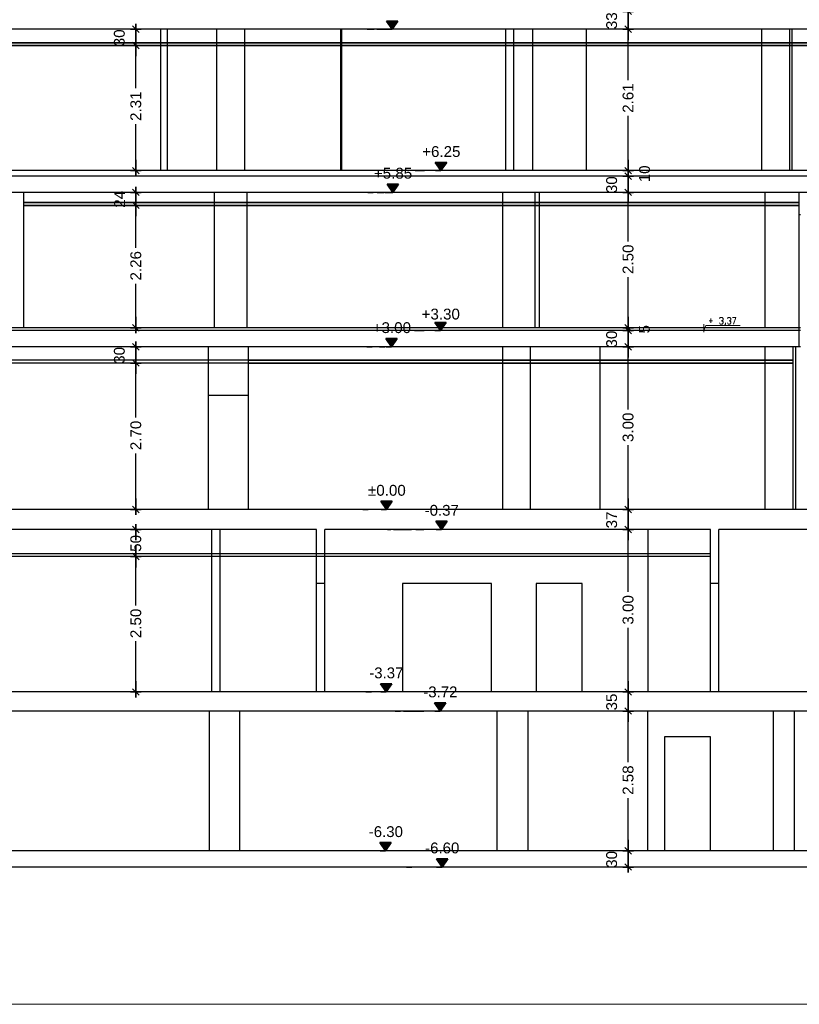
# Model space of a CAD drawing. Header units: metres. Extents: x -1 to 507, y -14 to 23.
# Tile 4 of 7: x 480 to 494, y -14 to 5. Entities that reach past the tile are written whole.
import ezdxf

# ---------------------------------------------------------------- set-up
doc = ezdxf.new("R2010")
doc.units = ezdxf.units.M
doc.header["$PDMODE"] = 65
doc.linetypes.add('CONTINUA', pattern=[0])
doc.linetypes.add('PUNKT', pattern=[6.35, 0, -6.35])
doc.layers.add('SECCIONS ACTUAL LONDRES 55', color=7, linetype='CONTINUA', lineweight=25)
doc.layers.add('SECCIONS ENDERROCAT LONDRES 55', color=7, linetype='CONTINUA', lineweight=25)
doc.styles.add('ARIAL', font='arial.ttf')
doc.dimstyles.new('DIMSTYLE_3', dxfattribs={"dimtxt": 0.2, "dimasz": 0.2, "dimexe": 0, "dimexo": 1e-06, "dimgap": 0.1, "dimtad": 0, "dimrnd": 0.01, "dimzin": 4, "dimdsep": 46, "dimtxsty": 'ARIAL', "dimblk1": 'ALL_ML_STRICH', "dimblk2": 'ALL_ML_STRICH', "dimsah": 1, "dimcen": 0, "dimse1": 1, "dimse2": 1, "dimclrd": 2, "dimclre": 2, "dimclrt": 2, "dimadec": 0, "dimazin": 0, "dimtfac": 1, "dimtdec": 0, "dimtix": 1, "dimtmove": 2, "dimatfit": 3, "dimfxl": 0, "dimtzin": 0, "dimlwd": 0, "dimlwe": 35, "dimarcsym": 0})
doc.dimstyles.new('DIMSTYLE_5', dxfattribs={"dimtxt": 0.2, "dimasz": 0.2, "dimexe": 0, "dimexo": 1e-06, "dimgap": 0.1, "dimtad": 0, "dimdec": 0, "dimlfac": 100, "dimrnd": 1, "dimzin": 4, "dimdsep": 46, "dimtxsty": 'ARIAL', "dimblk1": 'ALL_ML_STRICH', "dimblk2": 'ALL_ML_STRICH', "dimsah": 1, "dimcen": 0, "dimse1": 1, "dimse2": 1, "dimclrd": 2, "dimclre": 2, "dimclrt": 2, "dimadec": 0, "dimazin": 0, "dimtfac": 1, "dimtdec": 0, "dimtix": 1, "dimtmove": 2, "dimatfit": 3, "dimfxl": 0, "dimtzin": 0, "dimlwd": 0, "dimlwe": 35, "dimarcsym": 0})
doc.dimstyles.new('DIMSTYLE_8', dxfattribs={"dimtxt": 0.2, "dimasz": 0.2, "dimexe": 0, "dimexo": 1e-06, "dimgap": 0.1, "dimtad": 2, "dimdec": 0, "dimlfac": 100, "dimrnd": 1, "dimzin": 4, "dimdsep": 46, "dimtxsty": 'ARIAL', "dimblk1": 'ALL_ML_STRICH', "dimblk2": 'ALL_ML_STRICH', "dimsah": 1, "dimcen": 0, "dimse1": 1, "dimse2": 1, "dimclrd": 2, "dimclre": 2, "dimclrt": 2, "dimadec": 0, "dimazin": 0, "dimtfac": 1, "dimtdec": 0, "dimtix": 1, "dimtmove": 2, "dimatfit": 3, "dimfxl": 0, "dimtvp": 1.2, "dimtzin": 0, "dimlwd": 0, "dimlwe": 35, "dimarcsym": 0})
doc.dimstyles.new('DIMSTYLE_9', dxfattribs={"dimtxt": 0.2, "dimasz": 0.2, "dimexe": 0, "dimexo": 1e-06, "dimgap": 0.1, "dimtad": 0, "dimdec": 0, "dimlfac": 100, "dimrnd": 1, "dimzin": 4, "dimdsep": 46, "dimtxsty": 'ARIAL', "dimblk1": 'ALL_ML_STRICH', "dimblk2": 'ALL_ML_STRICH', "dimsah": 1, "dimcen": 0, "dimse1": 1, "dimse2": 1, "dimclrd": 2, "dimclre": 2, "dimclrt": 2, "dimadec": 0, "dimazin": 0, "dimtfac": 1, "dimtdec": 0, "dimtix": 1, "dimtmove": 2, "dimatfit": 3, "dimfxl": 0, "dimtvp": 1.2, "dimtzin": 0, "dimlwd": 0, "dimlwe": 35, "dimarcsym": 0})

# ---------------------------------------------------------------- blocks, each defined once
blk = doc.blocks.new('ALL_ML_STRICH')
at = {"color": 0, "linetype": 'ByBlock', "lineweight": -2}
for p, q in [((-1, 0), (0.5, 0)), ((-0.3, -0.3), (0.3, 0.3)), ((0, -0.5), (0, 0.5))]:
    blk.add_line(p, q, dxfattribs=at)
blk = doc.blocks.new('*D35')
at = {"layer": 'DEFPOINTS', "color": 2, "linetype": 'CONTINUA', "lineweight": 35, "transparency": 33554687}
for p in [(482.128, 4.05), (482.192, 1.74), (482.549, 1.74)]:
    blk.add_point(p, dxfattribs=at)
at = {"layer": 'SECCIONS ACTUAL LONDRES 55', "color": 2, "linetype": 'CONTINUA', "lineweight": -2, "transparency": 33554687}
for p, q in [((482.192, 3.259), (482.192, 4.05)), ((482.192, 1.74), (482.192, 2.599))]:
    blk.add_line(p, q, dxfattribs=at)
at = {"layer": 'SECCIONS ACTUAL LONDRES 55', "color": 2, "linetype": 'CONTINUA', "lineweight": 35, "transparency": 33554687, "xscale": 0.2, "yscale": 0.2, "zscale": 0.2}
for p, rotation in [((482.192, 4.05), 90), ((482.192, 1.74), 270)]:
    blk.add_blockref('ALL_ML_STRICH', p, dxfattribs=dict(at, rotation=rotation))
at = {"layer": 'SECCIONS ACTUAL LONDRES 55', "color": 2, "linetype": 'CONTINUA', "lineweight": 35, "transparency": 33554687, "insert": (482.192, 2.929), "char_height": 0.2, "width": 0.8, "attachment_point": 5, "rotation": 90, "style": 'ARIAL'}
blk.add_mtext('\\A1;{2.31}', dxfattribs=at)
blk = doc.blocks.new('*D36')
at = {"layer": 'DEFPOINTS', "color": 2, "linetype": 'CONTINUA', "lineweight": 35, "transparency": 33554687}
for p in [(482.04, 4.35), (482.128, 4.05), (482.192, 4.05)]:
    blk.add_point(p, dxfattribs=at)
at = {"layer": 'SECCIONS ACTUAL LONDRES 55', "color": 2, "linetype": 'CONTINUA', "lineweight": -2, "transparency": 33554687}
blk.add_line((482.192, 4.05), (482.192, 4.35), dxfattribs=at)
at = {"layer": 'SECCIONS ACTUAL LONDRES 55', "color": 2, "linetype": 'CONTINUA', "lineweight": 35, "transparency": 33554687, "xscale": 0.2, "yscale": 0.2, "zscale": 0.2}
for p, rotation in [((482.192, 4.35), 90), ((482.192, 4.05), 270)]:
    blk.add_blockref('ALL_ML_STRICH', p, dxfattribs=dict(at, rotation=rotation))
at = {"layer": 'SECCIONS ACTUAL LONDRES 55', "color": 2, "linetype": 'CONTINUA', "lineweight": 35, "transparency": 33554687, "insert": (481.888, 4.191), "char_height": 0.2, "width": 0.4, "attachment_point": 5, "rotation": 90, "style": 'ARIAL'}
blk.add_mtext('\\A1;{30}', dxfattribs=at)
blk = doc.blocks.new('*D37')
at = {"layer": 'DEFPOINTS', "color": 2, "linetype": 'CONTINUA', "lineweight": 35, "transparency": 33554687}
for p in [(482.141, -1.809), (482.192, -4.51), (482.549, -4.51)]:
    blk.add_point(p, dxfattribs=at)
at = {"layer": 'SECCIONS ACTUAL LONDRES 55', "color": 2, "linetype": 'CONTINUA', "lineweight": -2, "transparency": 33554687}
for p, q in [((482.192, -2.815), (482.192, -1.809)), ((482.192, -4.51), (482.192, -3.475))]:
    blk.add_line(p, q, dxfattribs=at)
at = {"layer": 'SECCIONS ACTUAL LONDRES 55', "color": 2, "linetype": 'CONTINUA', "lineweight": 35, "transparency": 33554687, "xscale": 0.2, "yscale": 0.2, "zscale": 0.2}
for p, rotation in [((482.192, -1.809), 90), ((482.192, -4.51), 270)]:
    blk.add_blockref('ALL_ML_STRICH', p, dxfattribs=dict(at, rotation=rotation))
at = {"layer": 'SECCIONS ACTUAL LONDRES 55', "color": 2, "linetype": 'CONTINUA', "lineweight": 35, "transparency": 33554687, "insert": (482.192, -3.145), "char_height": 0.2, "width": 0.8, "attachment_point": 5, "rotation": 90, "style": 'ARIAL'}
blk.add_mtext('\\A1;{2.70}', dxfattribs=at)
blk = doc.blocks.new('*D38')
at = {"layer": 'DEFPOINTS', "color": 2, "linetype": 'CONTINUA', "lineweight": 35, "transparency": 33554687}
for p in [(481.883, -1.509), (482.141, -1.809), (482.192, -1.809)]:
    blk.add_point(p, dxfattribs=at)
at = {"layer": 'SECCIONS ACTUAL LONDRES 55', "color": 2, "linetype": 'CONTINUA', "lineweight": -2, "transparency": 33554687}
blk.add_line((482.192, -1.809), (482.192, -1.509), dxfattribs=at)
at = {"layer": 'SECCIONS ACTUAL LONDRES 55', "color": 2, "linetype": 'CONTINUA', "lineweight": 35, "transparency": 33554687, "xscale": 0.2, "yscale": 0.2, "zscale": 0.2}
for p, rotation in [((482.192, -1.509), 90), ((482.192, -1.809), 270)]:
    blk.add_blockref('ALL_ML_STRICH', p, dxfattribs=dict(at, rotation=rotation))
at = {"layer": 'SECCIONS ACTUAL LONDRES 55', "color": 2, "linetype": 'CONTINUA', "lineweight": 35, "transparency": 33554687, "insert": (481.888, -1.668), "char_height": 0.2, "width": 0.4, "attachment_point": 5, "rotation": 90, "style": 'ARIAL'}
blk.add_mtext('\\A1;{30}', dxfattribs=at)
blk = doc.blocks.new('*D39')
at = {"layer": 'DEFPOINTS', "color": 2, "linetype": 'CONTINUA', "lineweight": 35, "transparency": 33554687}
for p in [(482.221, 1.1), (482.192, -1.159), (482.549, -1.159)]:
    blk.add_point(p, dxfattribs=at)
at = {"layer": 'SECCIONS ACTUAL LONDRES 55', "color": 2, "linetype": 'CONTINUA', "lineweight": -2, "transparency": 33554687}
for p, q in [((482.192, 0.315), (482.192, 1.1)), ((482.192, -1.159), (482.192, -0.345))]:
    blk.add_line(p, q, dxfattribs=at)
at = {"layer": 'SECCIONS ACTUAL LONDRES 55', "color": 2, "linetype": 'CONTINUA', "lineweight": 35, "transparency": 33554687, "xscale": 0.2, "yscale": 0.2, "zscale": 0.2}
for p, rotation in [((482.192, 1.1), 90), ((482.192, -1.159), 270)]:
    blk.add_blockref('ALL_ML_STRICH', p, dxfattribs=dict(at, rotation=rotation))
at = {"layer": 'SECCIONS ACTUAL LONDRES 55', "color": 2, "linetype": 'CONTINUA', "lineweight": 35, "transparency": 33554687, "insert": (482.192, -0.015), "char_height": 0.2, "width": 0.8, "attachment_point": 5, "rotation": 90, "style": 'ARIAL'}
blk.add_mtext('\\A1;{2.26}', dxfattribs=at)
blk = doc.blocks.new('*D40')
at = {"layer": 'DEFPOINTS', "color": 2, "linetype": 'CONTINUA', "lineweight": 35, "transparency": 33554687}
for p in [(482.21, 1.34), (482.192, 1.1), (482.221, 1.1)]:
    blk.add_point(p, dxfattribs=at)
at = {"layer": 'SECCIONS ACTUAL LONDRES 55', "color": 2, "linetype": 'CONTINUA', "lineweight": -2, "transparency": 33554687}
blk.add_line((482.192, 1.1), (482.192, 1.34), dxfattribs=at)
at = {"layer": 'SECCIONS ACTUAL LONDRES 55', "color": 2, "linetype": 'CONTINUA', "lineweight": 35, "transparency": 33554687, "xscale": 0.2, "yscale": 0.2, "zscale": 0.2}
for p, rotation in [((482.192, 1.34), 90), ((482.192, 1.1), 270)]:
    blk.add_blockref('ALL_ML_STRICH', p, dxfattribs=dict(at, rotation=rotation))
at = {"layer": 'SECCIONS ACTUAL LONDRES 55', "color": 2, "linetype": 'CONTINUA', "lineweight": 35, "transparency": 33554687, "insert": (481.892, 1.212), "char_height": 0.2, "width": 0.4, "attachment_point": 5, "rotation": 90, "style": 'ARIAL'}
blk.add_mtext('\\A1;{24}', dxfattribs=at)
blk = doc.blocks.new('*D58')
at = {"layer": 'DEFPOINTS', "color": 2, "linetype": 'CONTINUA', "lineweight": 35, "transparency": 33554687}
for p in [(491.313, -10.807), (491.276, -11.108), (491.299, -11.108)]:
    blk.add_point(p, dxfattribs=at)
at = {"layer": 'SECCIONS ACTUAL LONDRES 55', "color": 2, "linetype": 'CONTINUA', "lineweight": -2, "transparency": 33554687}
blk.add_line((491.276, -11.108), (491.276, -10.807), dxfattribs=at)
at = {"layer": 'SECCIONS ACTUAL LONDRES 55', "color": 2, "linetype": 'CONTINUA', "lineweight": 35, "transparency": 33554687, "xscale": 0.2, "yscale": 0.2, "zscale": 0.2}
for p, rotation in [((491.276, -10.807), 90), ((491.276, -11.108), 270)]:
    blk.add_blockref('ALL_ML_STRICH', p, dxfattribs=dict(at, rotation=rotation))
at = {"layer": 'SECCIONS ACTUAL LONDRES 55', "color": 2, "linetype": 'CONTINUA', "lineweight": 35, "transparency": 33554687, "insert": (490.973, -10.966), "char_height": 0.2, "width": 0.4, "attachment_point": 5, "rotation": 90, "style": 'ARIAL'}
blk.add_mtext('\\A1;{30}', dxfattribs=at)
blk = doc.blocks.new('*D59')
at = {"layer": 'DEFPOINTS', "color": 2, "linetype": 'CONTINUA', "lineweight": 35, "transparency": 33554687}
for p in [(491.371, -8.229), (491.276, -10.807), (491.313, -10.807)]:
    blk.add_point(p, dxfattribs=at)
at = {"layer": 'SECCIONS ACTUAL LONDRES 55', "color": 2, "linetype": 'CONTINUA', "lineweight": -2, "transparency": 33554687}
for p, q in [((491.276, -9.174), (491.276, -8.229)), ((491.276, -10.807), (491.276, -9.834))]:
    blk.add_line(p, q, dxfattribs=at)
at = {"layer": 'SECCIONS ACTUAL LONDRES 55', "color": 2, "linetype": 'CONTINUA', "lineweight": 35, "transparency": 33554687, "xscale": 0.2, "yscale": 0.2, "zscale": 0.2}
for p, rotation in [((491.276, -8.229), 90), ((491.276, -10.807), 270)]:
    blk.add_blockref('ALL_ML_STRICH', p, dxfattribs=dict(at, rotation=rotation))
at = {"layer": 'SECCIONS ACTUAL LONDRES 55', "color": 2, "linetype": 'CONTINUA', "lineweight": 35, "transparency": 33554687, "insert": (491.276, -9.504), "char_height": 0.2, "width": 0.8, "attachment_point": 5, "rotation": 90, "style": 'ARIAL'}
blk.add_mtext('\\A1;{2.58}', dxfattribs=at)
blk = doc.blocks.new('*D60')
at = {"layer": 'DEFPOINTS', "color": 2, "linetype": 'CONTINUA', "lineweight": 35, "transparency": 33554687}
for p in [(491.342, -7.878), (491.276, -8.229), (491.371, -8.229)]:
    blk.add_point(p, dxfattribs=at)
at = {"layer": 'SECCIONS ACTUAL LONDRES 55', "color": 2, "linetype": 'CONTINUA', "lineweight": -2, "transparency": 33554687}
blk.add_line((491.276, -8.229), (491.276, -7.878), dxfattribs=at)
at = {"layer": 'SECCIONS ACTUAL LONDRES 55', "color": 2, "linetype": 'CONTINUA', "lineweight": 35, "transparency": 33554687, "xscale": 0.2, "yscale": 0.2, "zscale": 0.2}
for p, rotation in [((491.276, -7.878), 90), ((491.276, -8.229), 270)]:
    blk.add_blockref('ALL_ML_STRICH', p, dxfattribs=dict(at, rotation=rotation))
at = {"layer": 'SECCIONS ACTUAL LONDRES 55', "color": 2, "linetype": 'CONTINUA', "lineweight": 35, "transparency": 33554687, "insert": (490.973, -8.063), "char_height": 0.2, "width": 0.4, "attachment_point": 5, "rotation": 90, "style": 'ARIAL'}
blk.add_mtext('\\A1;{35}', dxfattribs=at)
blk = doc.blocks.new('*D61')
at = {"layer": 'DEFPOINTS', "color": 2, "linetype": 'CONTINUA', "lineweight": 35, "transparency": 33554687}
for p in [(491.084, -4.879), (491.276, -7.878), (491.342, -7.878)]:
    blk.add_point(p, dxfattribs=at)
at = {"layer": 'SECCIONS ACTUAL LONDRES 55', "color": 2, "linetype": 'CONTINUA', "lineweight": -2, "transparency": 33554687}
for p, q in [((491.276, -6.033), (491.276, -4.879)), ((491.276, -7.878), (491.276, -6.693))]:
    blk.add_line(p, q, dxfattribs=at)
at = {"layer": 'SECCIONS ACTUAL LONDRES 55', "color": 2, "linetype": 'CONTINUA', "lineweight": 35, "transparency": 33554687, "xscale": 0.2, "yscale": 0.2, "zscale": 0.2}
for p, rotation in [((491.276, -4.879), 90), ((491.276, -7.878), 270)]:
    blk.add_blockref('ALL_ML_STRICH', p, dxfattribs=dict(at, rotation=rotation))
at = {"layer": 'SECCIONS ACTUAL LONDRES 55', "color": 2, "linetype": 'CONTINUA', "lineweight": 35, "transparency": 33554687, "insert": (491.276, -6.363), "char_height": 0.2, "width": 0.8, "attachment_point": 5, "rotation": 90, "style": 'ARIAL'}
blk.add_mtext('\\A1;{3.00}', dxfattribs=at)
blk = doc.blocks.new('*D62')
at = {"layer": 'DEFPOINTS', "color": 2, "linetype": 'CONTINUA', "lineweight": 35, "transparency": 33554687}
for p in [(491.477, -4.51), (491.084, -4.879), (491.276, -4.879)]:
    blk.add_point(p, dxfattribs=at)
at = {"layer": 'SECCIONS ACTUAL LONDRES 55', "color": 2, "linetype": 'CONTINUA', "lineweight": -2, "transparency": 33554687}
blk.add_line((491.276, -4.879), (491.276, -4.51), dxfattribs=at)
at = {"layer": 'SECCIONS ACTUAL LONDRES 55', "color": 2, "linetype": 'CONTINUA', "lineweight": 35, "transparency": 33554687, "xscale": 0.2, "yscale": 0.2, "zscale": 0.2}
for p, rotation in [((491.276, -4.51), 90), ((491.276, -4.879), 270)]:
    blk.add_blockref('ALL_ML_STRICH', p, dxfattribs=dict(at, rotation=rotation))
at = {"layer": 'SECCIONS ACTUAL LONDRES 55', "color": 2, "linetype": 'CONTINUA', "lineweight": 35, "transparency": 33554687, "insert": (490.973, -4.704), "char_height": 0.2, "width": 0.4, "attachment_point": 5, "rotation": 90, "style": 'ARIAL'}
blk.add_mtext('\\A1;{37}', dxfattribs=at)
blk = doc.blocks.new('*D63')
at = {"layer": 'DEFPOINTS', "color": 2, "linetype": 'CONTINUA', "lineweight": 35, "transparency": 33554687}
for p in [(491.268, -1.509), (491.276, -4.51), (491.477, -4.51)]:
    blk.add_point(p, dxfattribs=at)
at = {"layer": 'SECCIONS ACTUAL LONDRES 55', "color": 2, "linetype": 'CONTINUA', "lineweight": -2, "transparency": 33554687}
for p, q in [((491.276, -2.665), (491.276, -1.509)), ((491.276, -4.51), (491.276, -3.325))]:
    blk.add_line(p, q, dxfattribs=at)
at = {"layer": 'SECCIONS ACTUAL LONDRES 55', "color": 2, "linetype": 'CONTINUA', "lineweight": 35, "transparency": 33554687, "xscale": 0.2, "yscale": 0.2, "zscale": 0.2}
for p, rotation in [((491.276, -1.509), 90), ((491.276, -4.51), 270)]:
    blk.add_blockref('ALL_ML_STRICH', p, dxfattribs=dict(at, rotation=rotation))
at = {"layer": 'SECCIONS ACTUAL LONDRES 55', "color": 2, "linetype": 'CONTINUA', "lineweight": 35, "transparency": 33554687, "insert": (491.276, -2.995), "char_height": 0.2, "width": 0.8, "attachment_point": 5, "rotation": 90, "style": 'ARIAL'}
blk.add_mtext('\\A1;{3.00}', dxfattribs=at)
blk = doc.blocks.new('*D64')
at = {"layer": 'DEFPOINTS', "color": 2, "linetype": 'CONTINUA', "lineweight": 35, "transparency": 33554687}
for p in [(491.298, -1.209), (491.268, -1.509), (491.276, -1.509)]:
    blk.add_point(p, dxfattribs=at)
at = {"layer": 'SECCIONS ACTUAL LONDRES 55', "color": 2, "linetype": 'CONTINUA', "lineweight": -2, "transparency": 33554687}
blk.add_line((491.276, -1.509), (491.276, -1.209), dxfattribs=at)
at = {"layer": 'SECCIONS ACTUAL LONDRES 55', "color": 2, "linetype": 'CONTINUA', "lineweight": 35, "transparency": 33554687, "xscale": 0.2, "yscale": 0.2, "zscale": 0.2}
for p, rotation in [((491.276, -1.209), 90), ((491.276, -1.509), 270)]:
    blk.add_blockref('ALL_ML_STRICH', p, dxfattribs=dict(at, rotation=rotation))
at = {"layer": 'SECCIONS ACTUAL LONDRES 55', "color": 2, "linetype": 'CONTINUA', "lineweight": 35, "transparency": 33554687, "insert": (490.973, -1.368), "char_height": 0.2, "width": 0.4, "attachment_point": 5, "rotation": 90, "style": 'ARIAL'}
blk.add_mtext('\\A1;{30}', dxfattribs=at)
blk = doc.blocks.new('*D65')
at = {"layer": 'DEFPOINTS', "color": 2, "linetype": 'CONTINUA', "lineweight": 35, "transparency": 33554687}
for p in [(491.276, -1.209), (491.298, -1.209), (491.694, -1.159)]:
    blk.add_point(p, dxfattribs=at)
at = {"layer": 'SECCIONS ACTUAL LONDRES 55', "color": 2, "linetype": 'CONTINUA', "lineweight": -2, "transparency": 33554687}
blk.add_line((491.276, -1.209), (491.276, -1.159), dxfattribs=at)
at = {"layer": 'SECCIONS ACTUAL LONDRES 55', "color": 2, "linetype": 'CONTINUA', "lineweight": 35, "transparency": 33554687, "xscale": 0.2, "yscale": 0.2, "zscale": 0.2}
for p, rotation in [((491.276, -1.209), 270), ((491.276, -1.159), 90)]:
    blk.add_blockref('ALL_ML_STRICH', p, dxfattribs=dict(at, rotation=rotation))
at = {"layer": 'SECCIONS ACTUAL LONDRES 55', "color": 2, "linetype": 'CONTINUA', "lineweight": 35, "transparency": 33554687, "insert": (491.577, -1.186), "char_height": 0.2, "width": 0.2, "attachment_point": 5, "rotation": 90, "style": 'ARIAL'}
blk.add_mtext('\\A1;{5}', dxfattribs=at)
blk = doc.blocks.new('*D66')
at = {"layer": 'DEFPOINTS', "color": 2, "linetype": 'CONTINUA', "lineweight": 35, "transparency": 33554687}
for p in [(491.488, 1.34), (491.276, -1.159), (491.694, -1.159)]:
    blk.add_point(p, dxfattribs=at)
at = {"layer": 'SECCIONS ACTUAL LONDRES 55', "color": 2, "linetype": 'CONTINUA', "lineweight": -2, "transparency": 33554687}
for p, q in [((491.276, 0.435), (491.276, 1.34)), ((491.276, -1.159), (491.276, -0.225))]:
    blk.add_line(p, q, dxfattribs=at)
at = {"layer": 'SECCIONS ACTUAL LONDRES 55', "color": 2, "linetype": 'CONTINUA', "lineweight": 35, "transparency": 33554687, "xscale": 0.2, "yscale": 0.2, "zscale": 0.2}
for p, rotation in [((491.276, 1.34), 90), ((491.276, -1.159), 270)]:
    blk.add_blockref('ALL_ML_STRICH', p, dxfattribs=dict(at, rotation=rotation))
at = {"layer": 'SECCIONS ACTUAL LONDRES 55', "color": 2, "linetype": 'CONTINUA', "lineweight": 35, "transparency": 33554687, "insert": (491.276, 0.105), "char_height": 0.2, "width": 0.8, "attachment_point": 5, "rotation": 90, "style": 'ARIAL'}
blk.add_mtext('\\A1;{2.50}', dxfattribs=at)
blk = doc.blocks.new('*D67')
at = {"layer": 'DEFPOINTS', "color": 2, "linetype": 'CONTINUA', "lineweight": 35, "transparency": 33554687}
for p in [(491.297, 1.64), (491.276, 1.34), (491.488, 1.34)]:
    blk.add_point(p, dxfattribs=at)
at = {"layer": 'SECCIONS ACTUAL LONDRES 55', "color": 2, "linetype": 'CONTINUA', "lineweight": -2, "transparency": 33554687}
blk.add_line((491.276, 1.34), (491.276, 1.64), dxfattribs=at)
at = {"layer": 'SECCIONS ACTUAL LONDRES 55', "color": 2, "linetype": 'CONTINUA', "lineweight": 35, "transparency": 33554687, "xscale": 0.2, "yscale": 0.2, "zscale": 0.2}
for p, rotation in [((491.276, 1.64), 90), ((491.276, 1.34), 270)]:
    blk.add_blockref('ALL_ML_STRICH', p, dxfattribs=dict(at, rotation=rotation))
at = {"layer": 'SECCIONS ACTUAL LONDRES 55', "color": 2, "linetype": 'CONTINUA', "lineweight": 35, "transparency": 33554687, "insert": (490.973, 1.481), "char_height": 0.2, "width": 0.4, "attachment_point": 5, "rotation": 90, "style": 'ARIAL'}
blk.add_mtext('\\A1;{30}', dxfattribs=at)
blk = doc.blocks.new('*D68')
at = {"layer": 'DEFPOINTS', "color": 2, "linetype": 'CONTINUA', "lineweight": 35, "transparency": 33554687}
for p in [(491.276, 1.64), (491.297, 1.64), (491.547, 1.74)]:
    blk.add_point(p, dxfattribs=at)
at = {"layer": 'SECCIONS ACTUAL LONDRES 55', "color": 2, "linetype": 'CONTINUA', "lineweight": -2, "transparency": 33554687}
blk.add_line((491.276, 1.64), (491.276, 1.74), dxfattribs=at)
at = {"layer": 'SECCIONS ACTUAL LONDRES 55', "color": 2, "linetype": 'CONTINUA', "lineweight": 35, "transparency": 33554687, "xscale": 0.2, "yscale": 0.2, "zscale": 0.2}
for p, rotation in [((491.276, 1.64), 270), ((491.276, 1.74), 90)]:
    blk.add_blockref('ALL_ML_STRICH', p, dxfattribs=dict(at, rotation=rotation))
at = {"layer": 'SECCIONS ACTUAL LONDRES 55', "color": 2, "linetype": 'CONTINUA', "lineweight": 35, "transparency": 33554687, "insert": (491.581, 1.681), "char_height": 0.2, "width": 0.4, "attachment_point": 5, "rotation": 90, "style": 'ARIAL'}
blk.add_mtext('\\A1;{10}', dxfattribs=at)
blk = doc.blocks.new('*D69')
at = {"layer": 'DEFPOINTS', "color": 2, "linetype": 'CONTINUA', "lineweight": 35, "transparency": 33554687}
for p in [(491.919, 4.35), (491.276, 1.74), (491.547, 1.74)]:
    blk.add_point(p, dxfattribs=at)
at = {"layer": 'SECCIONS ACTUAL LONDRES 55', "color": 2, "linetype": 'CONTINUA', "lineweight": -2, "transparency": 33554687}
for p, q in [((491.276, 3.409), (491.276, 4.35)), ((491.276, 1.74), (491.276, 2.749))]:
    blk.add_line(p, q, dxfattribs=at)
at = {"layer": 'SECCIONS ACTUAL LONDRES 55', "color": 2, "linetype": 'CONTINUA', "lineweight": 35, "transparency": 33554687, "xscale": 0.2, "yscale": 0.2, "zscale": 0.2}
for p, rotation in [((491.276, 4.35), 90), ((491.276, 1.74), 270)]:
    blk.add_blockref('ALL_ML_STRICH', p, dxfattribs=dict(at, rotation=rotation))
at = {"layer": 'SECCIONS ACTUAL LONDRES 55', "color": 2, "linetype": 'CONTINUA', "lineweight": 35, "transparency": 33554687, "insert": (491.276, 3.079), "char_height": 0.2, "width": 0.8, "attachment_point": 5, "rotation": 90, "style": 'ARIAL'}
blk.add_mtext('\\A1;{2.61}', dxfattribs=at)
blk = doc.blocks.new('*D70')
at = {"layer": 'DEFPOINTS', "color": 2, "linetype": 'CONTINUA', "lineweight": 35, "transparency": 33554687}
for p in [(491.273, 4.679), (491.276, 4.35), (491.919, 4.35)]:
    blk.add_point(p, dxfattribs=at)
at = {"layer": 'SECCIONS ACTUAL LONDRES 55', "color": 2, "linetype": 'CONTINUA', "lineweight": -2, "transparency": 33554687}
blk.add_line((491.276, 4.35), (491.276, 4.679), dxfattribs=at)
at = {"layer": 'SECCIONS ACTUAL LONDRES 55', "color": 2, "linetype": 'CONTINUA', "lineweight": 35, "transparency": 33554687, "xscale": 0.2, "yscale": 0.2, "zscale": 0.2}
for p, rotation in [((491.276, 4.679), 90), ((491.276, 4.35), 270)]:
    blk.add_blockref('ALL_ML_STRICH', p, dxfattribs=dict(at, rotation=rotation))
at = {"layer": 'SECCIONS ACTUAL LONDRES 55', "color": 2, "linetype": 'CONTINUA', "lineweight": 35, "transparency": 33554687, "insert": (490.973, 4.506), "char_height": 0.2, "width": 0.4, "attachment_point": 5, "rotation": 90, "style": 'ARIAL'}
blk.add_mtext('\\A1;{33}', dxfattribs=at)
blk = doc.blocks.new('COMPLEX_ELEVATIONDIM_0')
at = {"layer": 'SECCIONS ACTUAL LONDRES 55', "linetype": 'CONTINUA', "lineweight": 35, "transparency": 33554687}
for points in [[(487.026, 4.5), (486.816, 4.5), (486.921, 4.35)], [(487.928, 1.89), (487.718, 1.89), (487.823, 1.74)], [(487.038, 1.49), (486.828, 1.49), (486.933, 1.34)], [(487.917, -1.059), (487.707, -1.059), (487.812, -1.209)], [(487.015, -1.359), (486.805, -1.359), (486.91, -1.509)], [(486.923, -4.36), (486.713, -4.36), (486.818, -4.51)], [(487.939, -4.729), (487.729, -4.729), (487.834, -4.879)], [(486.916, -7.728), (486.706, -7.728), (486.811, -7.878)], [(487.912, -8.079), (487.702, -8.079), (487.807, -8.229)], [(486.906, -10.657), (486.696, -10.657), (486.801, -10.807)], [(487.948, -10.958), (487.738, -10.958), (487.843, -11.108)]]:
    blk.add_hatch(color=2, dxfattribs=at).paths.add_polyline_path(points)
at = {"layer": 'SECCIONS ACTUAL LONDRES 55', "color": 2, "linetype": 'CONTINUA', "lineweight": 35, "transparency": 33554687}
for p, q in [((487.026, 4.5), (486.816, 4.5)), ((486.816, 4.5), (486.921, 4.35)), ((486.921, 4.35), (487.026, 4.5)), ((486.921, 4.35), (486.921, 4.35)), ((486.921, 4.35), (486.921, 4.35)), ((486.921, 4.35), (486.921, 4.35)), ((486.921, 4.35), (486.921, 4.35)), ((487.928, 1.89), (487.718, 1.89)), ((487.718, 1.89), (487.823, 1.74)), ((487.823, 1.74), (487.928, 1.89)), ((487.823, 1.74), (487.823, 1.74)), ((487.823, 1.74), (487.823, 1.74)), ((487.823, 1.74), (487.823, 1.74)), ((487.823, 1.74), (487.823, 1.74)), ((487.038, 1.49), (486.828, 1.49)), ((486.828, 1.49), (486.933, 1.34)), ((486.933, 1.34), (487.038, 1.49)), ((486.933, 1.34), (486.933, 1.34)), ((486.933, 1.34), (486.933, 1.34)), ((486.933, 1.34), (486.933, 1.34)), ((486.933, 1.34), (486.933, 1.34)), ((487.917, -1.059), (487.707, -1.059)), ((487.707, -1.059), (487.812, -1.209)), ((487.812, -1.209), (487.917, -1.059)), ((487.812, -1.209), (487.812, -1.209)), ((487.812, -1.209), (487.812, -1.209)), ((487.812, -1.209), (487.812, -1.209)), ((487.812, -1.209), (487.812, -1.209)), ((487.015, -1.359), (486.805, -1.359)), ((486.805, -1.359), (486.91, -1.509)), ((486.91, -1.509), (487.015, -1.359)), ((486.91, -1.509), (486.91, -1.509)), ((486.91, -1.509), (486.91, -1.509)), ((486.91, -1.509), (486.91, -1.509)), ((486.91, -1.509), (486.91, -1.509)), ((486.923, -4.36), (486.713, -4.36)), ((486.713, -4.36), (486.818, -4.51)), ((486.818, -4.51), (486.923, -4.36)), ((486.818, -4.51), (486.818, -4.51)), ((486.818, -4.51), (486.818, -4.51)), ((486.818, -4.51), (486.818, -4.51)), ((486.818, -4.51), (486.818, -4.51)), ((487.939, -4.729), (487.729, -4.729)), ((487.729, -4.729), (487.834, -4.879)), ((487.834, -4.879), (487.939, -4.729)), ((487.834, -4.879), (487.834, -4.879)), ((487.834, -4.879), (487.834, -4.879)), ((487.834, -4.879), (487.834, -4.879)), ((487.834, -4.879), (487.834, -4.879)), ((486.916, -7.728), (486.706, -7.728)), ((486.706, -7.728), (486.811, -7.878)), ((486.811, -7.878), (486.916, -7.728)), ((486.811, -7.878), (486.811, -7.878)), ((486.811, -7.878), (486.811, -7.878)), ((486.811, -7.878), (486.811, -7.878)), ((486.811, -7.878), (486.811, -7.878)), ((487.912, -8.079), (487.702, -8.079)), ((487.702, -8.079), (487.807, -8.229)), ((487.807, -8.229), (487.912, -8.079)), ((487.807, -8.229), (487.807, -8.229)), ((487.807, -8.229), (487.807, -8.229)), ((487.807, -8.229), (487.807, -8.229)), ((487.807, -8.229), (487.807, -8.229)), ((486.906, -10.657), (486.696, -10.657)), ((486.696, -10.657), (486.801, -10.807)), ((486.801, -10.807), (486.906, -10.657)), ((486.801, -10.807), (486.801, -10.807)), ((486.801, -10.807), (486.801, -10.807)), ((486.801, -10.807), (486.801, -10.807)), ((486.801, -10.807), (486.801, -10.807)), ((487.948, -10.958), (487.738, -10.958)), ((487.738, -10.958), (487.843, -11.108)), ((487.843, -11.108), (487.948, -10.958)), ((487.843, -11.108), (487.843, -11.108)), ((487.843, -11.108), (487.843, -11.108)), ((487.843, -11.108), (487.843, -11.108)), ((487.843, -11.108), (487.843, -11.108))]:
    blk.add_line(p, q, dxfattribs=at)
at = {"layer": 'SECCIONS ACTUAL LONDRES 55', "color": 2, "linetype": 'PUNKT', "lineweight": 35, "transparency": 33554687}
blk.add_line((486.801, -10.807), (486.248, -10.807), dxfattribs=at)
for points in [[(486.921, 4.35), (486.84, 4.35), (486.84, 4.35), (486.738, 4.35), (486.738, 4.35), (486.592, 4.35), (486.592, 4.35), (486.558, 4.35), (486.558, 4.35), (486.248, 4.35)], [(487.823, 1.74), (487.518, 1.74), (487.518, 1.74), (487.501, 1.74), (487.501, 1.74), (487.481, 1.74), (487.481, 1.74), (487.452, 1.74), (487.452, 1.74), (487.448, 1.74), (487.448, 1.74), (487.447, 1.74), (487.447, 1.74), (487.311, 1.74)], [(486.933, 1.34), (486.889, 1.34), (486.889, 1.34), (486.771, 1.34), (486.771, 1.34), (486.744, 1.34), (486.744, 1.34), (486.571, 1.34), (486.571, 1.34), (486.248, 1.34)], [(487.812, -1.209), (487.514, -1.209), (487.514, -1.209), (487.501, -1.209), (487.501, -1.209), (487.486, -1.209), (487.486, -1.209), (487.463, -1.209), (487.463, -1.209), (487.461, -1.209), (487.461, -1.209), (487.459, -1.209), (487.459, -1.209), (487.436, -1.209), (487.436, -1.209), (487.287, -1.209)], [(486.91, -1.509), (486.788, -1.509), (486.788, -1.509), (486.555, -1.509), (486.555, -1.509), (486.248, -1.509)], [(486.818, -4.51), (486.48, -4.51), (486.48, -4.51), (486.248, -4.51)], [(487.834, -4.879), (487.509, -4.879), (487.509, -4.879), (487.501, -4.879), (487.501, -4.879), (487.493, -4.879), (487.493, -4.879), (487.492, -4.879), (487.492, -4.879), (487.477, -4.879), (487.477, -4.879), (487.476, -4.879), (487.476, -4.879), (487.475, -4.879), (487.475, -4.879), (487.461, -4.879), (487.461, -4.879), (487.276, -4.879), (487.276, -4.879), (487.24, -4.879), (487.24, -4.879), (487.2, -4.879), (487.2, -4.879), (487.142, -4.879), (487.142, -4.879), (487.129, -4.879), (487.129, -4.879), (487.044, -4.879), (487.044, -4.879), (486.895, -4.879), (486.895, -4.879), (486.834, -4.879)], [(486.811, -7.878), (486.538, -7.878), (486.538, -7.878), (486.248, -7.878)], [(487.807, -8.229), (487.505, -8.229), (487.505, -8.229), (487.501, -8.229), (487.501, -8.229), (487.497, -8.229), (487.497, -8.229), (487.497, -8.229), (487.497, -8.229), (487.491, -8.229), (487.491, -8.229), (487.49, -8.229), (487.49, -8.229), (487.49, -8.229), (487.49, -8.229), (487.483, -8.229), (487.483, -8.229), (487.469, -8.229), (487.469, -8.229), (487.401, -8.229), (487.401, -8.229), (487.386, -8.229), (487.386, -8.229), (487.368, -8.229), (487.368, -8.229), (487.342, -8.229), (487.342, -8.229), (487.336, -8.229), (487.336, -8.229), (487.299, -8.229), (487.299, -8.229), (487.233, -8.229), (487.233, -8.229), (487.075, -8.229), (487.075, -8.229), (486.807, -8.229)], [(487.843, -11.108), (487.284, -11.108), (487.284, -11.108), (486.843, -11.108)]]:
    blk.add_lwpolyline(points, dxfattribs=at)
at = {"layer": 'SECCIONS ACTUAL LONDRES 55', "color": 2, "linetype": 'CONTINUA', "lineweight": 35, "transparency": 33554687, "char_height": 0.2, "attachment_point": 7, "style": 'ARIAL'}
for s, insert, width in [('\\W1.00;+6.25', (487.476, 1.99), 0.80625), ('\\W1.00;+5.85', (486.585, 1.59), 0.80625), ('\\W1.00;+3.30', (487.465, -1.009), 0.80625), ('\\W1.00;+3.00', (486.563, -1.259), 0.80625), ('\\W1.00;±0.00', (486.476, -4.26), 0.7965), ('\\W0.99;-0.37', (487.522, -4.629), 0.73608), ('\\W0.99;-3.37', (486.499, -7.628), 0.73608), ('\\W0.99;-3.72', (487.496, -7.979), 0.73608), ('\\W0.99;-6.30', (486.49, -10.557), 0.73608), ('\\W0.99;-6.60', (487.531, -10.858), 0.73608)]:
    blk.add_mtext(s, dxfattribs=dict(at, insert=insert, width=width))
blk = doc.blocks.new('*D86')
at = {"layer": 'DEFPOINTS', "color": 2, "linetype": 'CONTINUA', "lineweight": 35, "transparency": 33554687}
for p in [(482.141, -5.379), (482.192, -7.878), (482.533, -7.878)]:
    blk.add_point(p, dxfattribs=at)
at = {"layer": 'SECCIONS ACTUAL LONDRES 55', "color": 2, "linetype": 'CONTINUA', "lineweight": -2, "transparency": 33554687}
for p, q in [((482.192, -6.283), (482.192, -5.379)), ((482.192, -7.878), (482.192, -6.943))]:
    blk.add_line(p, q, dxfattribs=at)
at = {"layer": 'SECCIONS ACTUAL LONDRES 55', "color": 2, "linetype": 'CONTINUA', "lineweight": 35, "transparency": 33554687, "xscale": 0.2, "yscale": 0.2, "zscale": 0.2}
for p, rotation in [((482.192, -5.379), 90), ((482.192, -7.878), 270)]:
    blk.add_blockref('ALL_ML_STRICH', p, dxfattribs=dict(at, rotation=rotation))
at = {"layer": 'SECCIONS ACTUAL LONDRES 55', "color": 2, "linetype": 'CONTINUA', "lineweight": 35, "transparency": 33554687, "insert": (482.192, -6.613), "char_height": 0.2, "width": 0.8, "attachment_point": 5, "rotation": 90, "style": 'ARIAL'}
blk.add_mtext('\\A1;{2.50}', dxfattribs=at)
blk = doc.blocks.new('*D87')
at = {"layer": 'DEFPOINTS', "color": 2, "linetype": 'CONTINUA', "lineweight": 35, "transparency": 33554687}
for p in [(481.883, -4.879), (482.141, -5.379), (482.192, -5.379)]:
    blk.add_point(p, dxfattribs=at)
at = {"layer": 'SECCIONS ACTUAL LONDRES 55', "color": 2, "linetype": 'CONTINUA', "lineweight": -2, "transparency": 33554687}
for p, q in [((482.192, -4.947), (482.192, -4.879)), ((482.192, -5.379), (482.192, -5.327))]:
    blk.add_line(p, q, dxfattribs=at)
at = {"layer": 'SECCIONS ACTUAL LONDRES 55', "color": 2, "linetype": 'CONTINUA', "lineweight": 35, "transparency": 33554687, "xscale": 0.2, "yscale": 0.2, "zscale": 0.2}
for p, rotation in [((482.192, -4.879), 90), ((482.192, -5.379), 270)]:
    blk.add_blockref('ALL_ML_STRICH', p, dxfattribs=dict(at, rotation=rotation))
at = {"layer": 'SECCIONS ACTUAL LONDRES 55', "color": 2, "linetype": 'CONTINUA', "lineweight": 35, "transparency": 33554687, "insert": (482.192, -5.137), "char_height": 0.2, "width": 0.4, "attachment_point": 5, "rotation": 90, "style": 'ARIAL'}
blk.add_mtext('\\A1;{50}', dxfattribs=at)

msp = doc.modelspace()

# ---------------------------------------------------------------- linework, layer by layer
at = {"layer": 'SECCIONS ACTUAL LONDRES 55', "color": 7, "linetype": 'CONTINUA', "lineweight": 25, "transparency": 33554687}
for p, q in [((498.472, 4.35), (472.847, 4.35)), ((482.656, 1.74), (482.656, 4.35)), ((482.779, 1.74), (482.779, 4.35)), ((483.689, 1.74), (483.689, 4.35)), ((484.201, 1.74), (484.201, 4.35)), ((485.975, 1.74), (485.975, 4.35)), ((485.996, 1.74), (485.996, 4.35)), ((489.019, 1.74), (489.019, 4.35)), ((489.167, 1.74), (489.167, 4.35)), ((489.518, 1.74), (489.518, 4.35)), ((490.509, 1.74), (490.509, 4.35)), ((493.743, 1.74), (493.743, 4.35)), ((494.26, 1.74), (494.26, 4.35)), ((494.306, 1.74), (494.306, 4.35)), ((498.472, 4.1), (472.847, 4.1)), ((498.472, 4.05), (472.847, 4.05)), ((498.472, 1.74), (472.847, 1.74)), ((498.472, 1.64), (472.847, 1.64)), ((480.124, -1.159), (480.124, 1.34)), ((483.642, -1.159), (483.642, 1.34)), ((484.244, -1.159), (484.244, 1.34)), ((488.964, -1.159), (488.964, 1.34)), ((489.561, -1.159), (489.561, 1.34)), ((489.641, -1.159), (489.641, 1.34)), ((493.807, -1.159), (493.807, 1.34)), ((494.433, 0.93), (494.433, 1.34)), ((494.433, 1.15), (480.124, 1.15)), ((494.433, 1.1), (480.124, 1.1)), ((494.455, -1.159), (472.183, -1.159)), ((494.455, -1.209), (473.749, -1.209)), ((494.455, -1.509), (473.749, -1.509)), ((483.532, -4.51), (483.532, -1.509)), ((484.273, -4.51), (484.273, -1.509)), ((488.964, -4.51), (488.964, -1.509)), ((489.472, -4.51), (489.472, -1.509)), ((490.759, -4.51), (490.759, -1.509)), ((493.807, -4.51), (493.807, -1.509)), ((494.323, -4.51), (494.323, -1.509)), ((494.374, -4.51), (494.374, -1.509)), ((494.323, -1.759), (474.011, -1.759)), ((494.323, -1.809), (474.011, -1.809)), ((484.273, -2.411), (483.532, -2.411)), ((497.007, -4.51), (470.54, -4.51)), ((485.526, -4.879), (474.49, -4.879)), ((483.596, -7.878), (483.596, -4.879)), ((483.748, -7.878), (483.748, -4.879)), ((485.526, -7.878), (485.526, -4.879)), ((492.799, -4.879), (485.679, -4.879)), ((485.679, -7.878), (485.679, -4.879)), ((491.648, -7.878), (491.648, -4.879)), ((492.799, -7.878), (492.799, -4.879)), ((498.421, -4.879), (492.948, -4.879)), ((492.948, -7.878), (492.948, -4.879)), ((492.799, -5.329), (474.49, -5.329)), ((492.799, -5.379), (474.49, -5.379)), ((485.679, -5.878), (485.526, -5.878)), ((492.948, -5.878), (492.799, -5.878)), ((498.421, -7.878), (465.066, -7.878)), ((498.421, -8.229), (465.24, -8.229)), ((483.549, -10.807), (483.549, -8.229)), ((484.108, -10.807), (484.108, -8.229)), ((488.858, -10.807), (488.858, -8.229)), ((489.43, -10.807), (489.43, -8.229)), ((491.639, -10.807), (491.639, -8.229)), ((493.959, -10.807), (493.959, -8.229)), ((494.349, -10.807), (494.349, -8.229)), ((498.421, -10.807), (465.24, -10.807)), ((499.289, -11.108), (464.435, -11.108))]:
    msp.add_line(p, q, dxfattribs=at)
at = {"layer": 'SECCIONS ACTUAL LONDRES 55', "color": 52, "linetype": 'CONTINUA', "lineweight": 13, "transparency": 33554687}
for p, q in [((492.673, -1.238), (492.673, -1.089)), ((492.834, -1.03), (492.771, -1.03)), ((492.805, -1.068), (492.805, -0.987)), ((492.572, -1.209), (492.771, -1.209))]:
    msp.add_line(p, q, dxfattribs=at)
msp.add_lwpolyline([(460.681, 23.253), (507.276, 23.253), (507.276, -13.64), (460.681, -13.64), (460.681, 23.253)], close=True, dxfattribs=at)
at = {"layer": 'SECCIONS ACTUAL LONDRES 55', "color": 7, "linetype": 'CONTINUA', "lineweight": 25, "transparency": 33554687}
for points in [[(498.472, 0.709), (498.472, 1.34), (472.542, 1.34)], [(494.433, -1.509), (494.433, 0.93), (494.455, 0.93)], [(488.756, -7.878), (488.756, -5.878), (487.11, -5.878), (487.11, -7.878)], [(490.429, -7.878), (490.429, -5.878), (489.578, -5.878), (489.578, -7.878)], [(492.799, -10.807), (492.799, -8.707), (491.948, -8.707), (491.948, -10.807)]]:
    msp.add_lwpolyline(points, dxfattribs=at)
at = {"layer": 'SECCIONS ACTUAL LONDRES 55', "color": 52, "linetype": 'CONTINUA', "lineweight": 13, "transparency": 33554687}
for points in [[(492.965, -0.987), (492.978, -0.97), (493.012, -0.97), (493.029, -0.987), (493.029, -1.009), (493.012, -1.03), (492.995, -1.03)], [(493.012, -1.03), (493.029, -1.047), (493.029, -1.068), (493.012, -1.089), (492.978, -1.089), (492.965, -1.068)], [(493.075, -1.068), (493.075, -1.089), (493.059, -1.11)], [(493.109, -0.987), (493.122, -0.97), (493.156, -0.97), (493.173, -0.987), (493.173, -1.009), (493.156, -1.03), (493.139, -1.03)], [(493.156, -1.03), (493.173, -1.047), (493.173, -1.068), (493.156, -1.089), (493.122, -1.089), (493.109, -1.068)], [(493.202, -0.97), (493.266, -0.97), (493.219, -1.089)], [(492.673, -1.209), (492.711, -1.114), (493.342, -1.114)]]:
    msp.add_lwpolyline(points, dxfattribs=at)
at = {"layer": 'SECCIONS ENDERROCAT LONDRES 55', "color": 2, "linetype": 'CONTINUA', "lineweight": 35, "transparency": 33554687}
for p, q in [((498.472, 4.1), (472.847, 4.1)), ((498.472, 4.05), (472.847, 4.05)), ((494.433, 1.15), (480.124, 1.15)), ((494.433, 1.1), (480.124, 1.1)), ((494.323, -1.759), (484.273, -1.759)), ((494.323, -1.809), (484.273, -1.809))]:
    msp.add_line(p, q, dxfattribs=at)

# ---------------------------------------------------------------- block references
at = {"layer": 'SECCIONS ACTUAL LONDRES 55', "color": 2, "linetype": 'CONTINUA', "lineweight": 35, "transparency": 33554687}
msp.add_blockref('COMPLEX_ELEVATIONDIM_0', (0, 0), dxfattribs=at)

# ---------------------------------------------------------------- dimensions: what is measured, and where the dimension line sits
for base, p1, p2, dimstyle, picture, middle in [((491.276, 4.679), (491.919, 4.35), (491.273, 4.679), 'DIMSTYLE_8', '*D70', (490.973, 4.506)), ((482.192, 4.35), (482.128, 4.05), (482.04, 4.35), 'DIMSTYLE_8', '*D36', (481.888, 4.191)), ((491.276, 4.35), (491.547, 1.74), (491.919, 4.35), 'DIMSTYLE_3', '*D69', (491.276, 3.079)), ((482.192, 4.05), (482.549, 1.74), (482.128, 4.05), 'DIMSTYLE_3', '*D35', (482.192, 2.929)), ((491.276, 1.74), (491.297, 1.64), (491.547, 1.74), 'DIMSTYLE_9', '*D68', (491.581, 1.681)), ((491.276, 1.64), (491.488, 1.34), (491.297, 1.64), 'DIMSTYLE_8', '*D67', (490.973, 1.481)), ((482.192, 1.34), (482.221, 1.1), (482.21, 1.34), 'DIMSTYLE_8', '*D40', (481.892, 1.212)), ((491.276, 1.34), (491.694, -1.159), (491.488, 1.34), 'DIMSTYLE_3', '*D66', (491.276, 0.105)), ((482.192, 1.1), (482.549, -1.159), (482.221, 1.1), 'DIMSTYLE_3', '*D39', (482.192, -0.015)), ((491.276, -1.159), (491.298, -1.209), (491.694, -1.159), 'DIMSTYLE_9', '*D65', (491.577, -1.186)), ((491.276, -1.209), (491.268, -1.509), (491.298, -1.209), 'DIMSTYLE_8', '*D64', (490.973, -1.368)), ((482.192, -1.509), (482.141, -1.809), (481.883, -1.509), 'DIMSTYLE_8', '*D38', (481.888, -1.668)), ((491.276, -1.509), (491.477, -4.51), (491.268, -1.509), 'DIMSTYLE_3', '*D63', (491.276, -2.995)), ((482.192, -1.809), (482.549, -4.51), (482.141, -1.809), 'DIMSTYLE_3', '*D37', (482.192, -3.145)), ((491.276, -4.51), (491.084, -4.879), (491.477, -4.51), 'DIMSTYLE_8', '*D62', (490.973, -4.704)), ((482.192, -4.879), (482.141, -5.379), (481.883, -4.879), 'DIMSTYLE_5', '*D87', (482.192, -5.137)), ((491.276, -4.879), (491.342, -7.878), (491.084, -4.879), 'DIMSTYLE_3', '*D61', (491.276, -6.363)), ((482.192, -5.379), (482.533, -7.878), (482.141, -5.379), 'DIMSTYLE_3', '*D86', (482.192, -6.613)), ((491.276, -7.878), (491.371, -8.229), (491.342, -7.878), 'DIMSTYLE_8', '*D60', (490.973, -8.063)), ((491.276, -8.229), (491.313, -10.807), (491.371, -8.229), 'DIMSTYLE_3', '*D59', (491.276, -9.504)), ((491.276, -10.807), (491.299, -11.108), (491.313, -10.807), 'DIMSTYLE_8', '*D58', (490.973, -10.966))]:
    dim = msp.add_linear_dim(base=base, p1=p1, p2=p2, angle=90, dimstyle=dimstyle, override={"dimpost": '<>', "dimclrd": 2, "dimclre": 2, "dimclrt": 2, "dimlwd": 0, "dimlwe": 35}, dxfattribs=at)
    dim.commit()
    dim.dimension.update_dxf_attribs({"geometry": picture, "text_midpoint": middle, "dimtype": 160})

doc.saveas('drawing.dxf')
